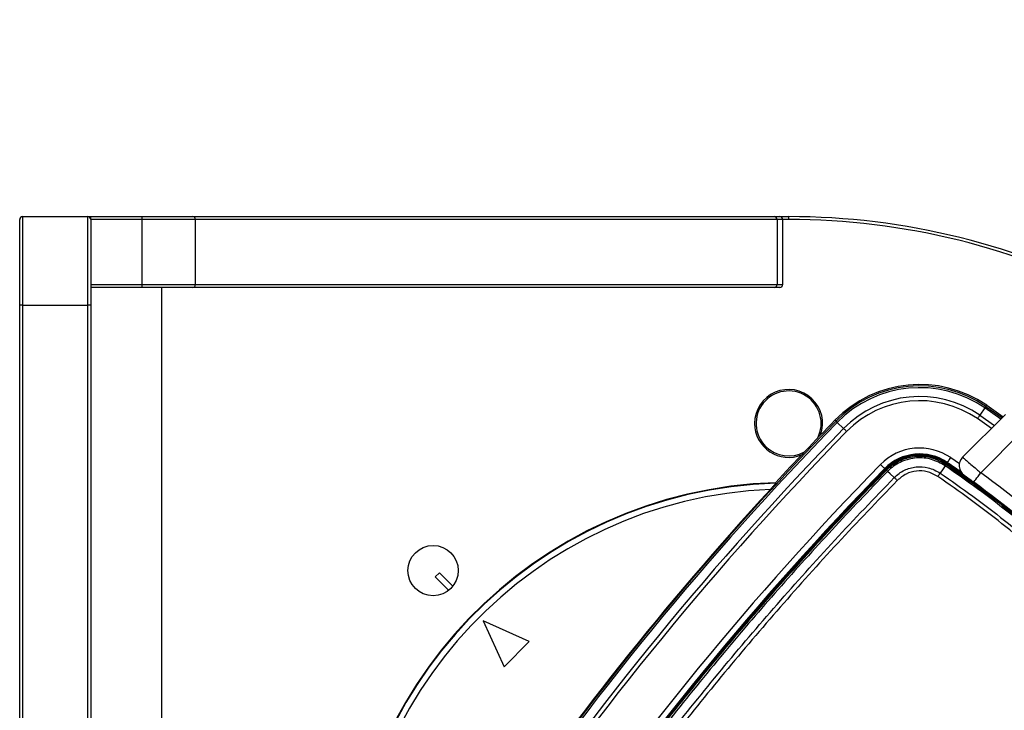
# Paper-space layout 'Wall Base Bracket' of a CAD drawing. Header units: millimetres. Extents: x 1591 to 17407, y 1260 to 16227.
# Tile 31 of 68: x 3306 to 3639, y 10277 to 10511. Entities that reach past the tile are written whole.
import ezdxf

# ---------------------------------------------------------------- set-up
doc = ezdxf.new("R2010")
doc.units = ezdxf.units.MM
doc.layers.add('COMPONENT_GEOMETRY', color=7, linetype='Continuous')
doc.styles.add('SLDTEXTSTYLE1', font='TXT', dxfattribs={"width": 0.75})
doc.dimstyles.new('SLDDIMSTYLE0', dxfattribs={"dimtxt": 100, "dimasz": 6.604, "dimexe": 0, "dimexo": 0.0625, "dimgap": 25, "dimtad": 0, "dimtih": 1, "dimtoh": 1, "dimdec": 0, "dimlfac": 0.5, "dimrnd": 1e-09, "dimzin": 12, "dimdsep": 46, "dimtxsty": 'SLDTEXTSTYLE1', "dimsah": 1, "dimcen": 0.09, "dimadec": 0, "dimazin": 3, "dimtfac": 1, "dimtdec": 0, "dimtofl": 0, "dimtmove": 0, "dimatfit": 3, "dimfxl": 1, "dimfrac": 2, "dimtolj": 1, "dimtzin": 12, "dimarcsym": 0})

# ---------------------------------------------------------------- blocks, each defined once
blk = doc.blocks.new('_D_20')
at = {"layer": 'COMPONENT_GEOMETRY', "color": 7, "ltscale": 2}
for p, q in [((8879.1, 12946.13), (8879.1, 8407.68)), ((3306.77, 9991.36), (3306.77, 8407.68)), ((3306.77, 8414.03), (5945.16, 8414.03)), ((8879.1, 8414.03), (6240.71, 8414.03))]:
    blk.add_line(p, q, dxfattribs=at)
for points in [[(3306.77, 8414.03), (3313.37, 8413.02), (3313.37, 8415.05)], [(8879.1, 8414.03), (8872.5, 8415.05), (8872.5, 8413.02)]]:
    blk.add_solid(points, dxfattribs=at)
at = {"layer": 'COMPONENT_GEOMETRY', "color": 7, "ltscale": 2, "insert": (5945.16, 8463.56), "char_height": 100, "attachment_point": 1, "style": 'SLDTEXTSTYLE1'}
blk.add_mtext('2786', dxfattribs=at)

psp = doc.layouts.new('Wall Base Bracket')

# ---------------------------------------------------------------- linework, layer by layer
at = {"color": 7, "linetype": 'Continuous', "lineweight": 25, "ltscale": 2}
for p, q in [((3306.77, 10443.9), (3328.77, 10443.9)), ((3329.77, 10443.9), (3347.12, 10443.9)), ((3364.29, 10443.9), (3560.94, 10443.9)), ((3562.77, 10443.9), (3565.77, 10443.9)), ((3347.12, 10442.9), (3329.77, 10442.9)), ((3347.12, 10442.9), (3347.12, 10420.9)), ((3365.19, 10420.9), (3365.19, 10442.9)), ((3561.84, 10442.9), (3365.19, 10442.9)), ((3561.84, 10442.9), (3561.84, 10420.9)), ((3563.77, 10420.9), (3563.77, 10442.9)), ((3329.77, 10420.9), (3347.12, 10420.9)), ((3365.19, 10420.9), (3561.84, 10420.9)), ((3347.12, 10419.9), (3329.77, 10419.9)), ((3560.94, 10419.9), (3364.29, 10419.9)), ((3305.77, 9993.9), (3305.77, 10413.9)), ((3306.77, 10413.9), (3328.77, 10413.9)), ((3306.77, 10413.9), (3306.77, 9993.9)), ((3328.77, 9993.9), (3328.77, 10413.9)), ((3329.77, 10413.9), (3329.77, 9993.9)), ((3632.13, 10379.16), (3630.43, 10376.69)), ((3632.46, 10379.65), (3632.74, 10380.05)), ((3632.74, 10380.05), (3638.32, 10376.15)), ((3581.79, 10374.67), (3581.44, 10375.02)), ((3582.21, 10374.27), (3584.36, 10372.17)), ((3624.61, 10362.45), (3639.07, 10376.91)), ((3644.73, 10371.25), (3630.72, 10357.24)), ((3619.33, 10360.54), (3619.43, 10360.69)), ((3624.09, 10357.43), (3619.43, 10360.69)), ((3598.39, 10358.49), (3598.27, 10358.61)), ((3598.82, 10358.07), (3598.63, 10358.26)), ((3599.25, 10357.69), (3599.25, 10357.69)), ((3618.99, 10360.06), (3619.14, 10360.27)), ((3601.41, 10355.64), (3601.47, 10355.59)), ((3561.42, 10353.66), (3561.34, 10353.84)), ((3447.68, 10323.4), (3446.27, 10321.99)), ((3446.27, 10321.99), (3450.82, 10317.43)), ((3452.24, 10318.85), (3447.68, 10323.4)), ((3462.53, 10307.14), (3469.6, 10291.58)), ((3478.09, 10300.07), (3462.53, 10307.14)), ((3469.6, 10291.58), (3478.09, 10300.07))]:
    psp.add_line(p, q, dxfattribs=at)
at = {"color": 8, "linetype": 'Continuous', "lineweight": 25, "ltscale": 2}
for p, q in [((3565.77, 10442.9), (3563.77, 10442.9)), ((3353.77, 10419.9), (3353.77, 9987.9)), ((3637.55, 10375.38), (3632.13, 10379.16)), ((3632.46, 10379.65), (3637.97, 10375.8)), ((3634.38, 10372.21), (3629.63, 10375.53)), ((3630.43, 10376.69), (3635.39, 10373.23)), ((3620.56, 10362.34), (3623.5, 10360.3))]:
    psp.add_line(p, q, dxfattribs=at)
at = {"color": 7, "linetype": 'Continuous', "lineweight": 25, "ltscale": 2, "flags": 128}
for points in [[(3306.77, 10443.9), (3306.77, 10443.53), (3306.77, 10442.43), (3306.77, 10440.63), (3306.77, 10438.17), (3306.77, 10435.11), (3306.77, 10431.53), (3306.77, 10427.52), (3306.77, 10423.17), (3306.77, 10418.59), (3306.77, 10413.9)], [(3328.77, 10413.9), (3328.77, 10418.59), (3328.77, 10423.17), (3328.77, 10427.52), (3328.77, 10431.53), (3328.77, 10435.11), (3328.77, 10438.17), (3328.77, 10440.63), (3328.77, 10442.43), (3328.77, 10443.53), (3328.77, 10443.9)], [(3328.77, 10443.9), (3329.15, 10443.9), (3329.77, 10443.9)], [(3329.77, 10442.9), (3329.77, 10443.1), (3329.77, 10443.28), (3329.77, 10443.46), (3329.77, 10443.61), (3329.77, 10443.73), (3329.77, 10443.82), (3329.77, 10443.88), (3329.77, 10443.9)], [(3347.12, 10443.9), (3349.79, 10443.9), (3352.41, 10443.9), (3354.92, 10443.9), (3357.28, 10443.9), (3359.43, 10443.9), (3361.34, 10443.9), (3362.97, 10443.9), (3364.29, 10443.9)], [(3347.12, 10443.9), (3347.12, 10443.88), (3347.12, 10443.82), (3347.12, 10443.73), (3347.12, 10443.61), (3347.12, 10443.46), (3347.12, 10443.28), (3347.12, 10443.1), (3347.12, 10442.9)], [(3560.94, 10443.9), (3561.36, 10443.9), (3561.73, 10443.9), (3562.05, 10443.9), (3562.31, 10443.9), (3562.51, 10443.9), (3562.65, 10443.9), (3562.74, 10443.9), (3562.77, 10443.9)], [(3565.77, 10443.9), (3565.77, 10443.88), (3565.77, 10443.82), (3565.77, 10443.73), (3565.77, 10443.61), (3565.77, 10443.46), (3565.77, 10443.28), (3565.77, 10443.1), (3565.77, 10442.9)], [(3305.77, 10413.9), (3305.77, 10418.44), (3305.77, 10422.86), (3305.77, 10427.07), (3305.77, 10430.95), (3305.77, 10434.41), (3305.77, 10437.36), (3305.77, 10439.74), (3305.77, 10441.48), (3305.77, 10442.54), (3305.77, 10442.9)], [(3329.77, 10442.9), (3329.77, 10442.54), (3329.77, 10441.48), (3329.77, 10439.74), (3329.77, 10437.36), (3329.77, 10434.41), (3329.77, 10430.95), (3329.77, 10427.07), (3329.77, 10422.86), (3329.77, 10418.44), (3329.77, 10413.9)], [(3365.19, 10442.9), (3363.81, 10442.9), (3362.09, 10442.9), (3360.08, 10442.9), (3357.81, 10442.9), (3355.33, 10442.9), (3352.69, 10442.9), (3349.93, 10442.9), (3347.12, 10442.9)], [(3563.77, 10442.9), (3563.74, 10442.9), (3563.65, 10442.9), (3563.5, 10442.9), (3563.28, 10442.9), (3563.01, 10442.9), (3562.68, 10442.9), (3562.29, 10442.9), (3561.84, 10442.9)], [(3347.12, 10420.9), (3347.12, 10420.71), (3347.12, 10420.52), (3347.12, 10420.35), (3347.12, 10420.19), (3347.12, 10420.07), (3347.12, 10419.98), (3347.12, 10419.92), (3347.12, 10419.9)], [(3347.12, 10420.9), (3349.93, 10420.9), (3352.69, 10420.9), (3355.33, 10420.9), (3357.81, 10420.9), (3360.08, 10420.9), (3362.09, 10420.9), (3363.81, 10420.9), (3365.19, 10420.9)], [(3561.84, 10420.9), (3562.29, 10420.9), (3562.68, 10420.9), (3563.01, 10420.9), (3563.28, 10420.9), (3563.5, 10420.9), (3563.65, 10420.9), (3563.74, 10420.9), (3563.77, 10420.9)], [(3364.29, 10419.9), (3362.97, 10419.9), (3361.34, 10419.9), (3359.43, 10419.9), (3357.28, 10419.9), (3354.92, 10419.9), (3352.41, 10419.9), (3349.79, 10419.9), (3347.12, 10419.9)], [(3562.77, 10419.9), (3562.74, 10419.9), (3562.65, 10419.9), (3562.51, 10419.9), (3562.31, 10419.9), (3562.05, 10419.9), (3561.73, 10419.9), (3561.36, 10419.9), (3560.94, 10419.9)], [(3306.77, 10413.9), (3306.58, 10413.9), (3306.39, 10413.9), (3306.21, 10413.9), (3306.06, 10413.9), (3305.94, 10413.9), (3305.85, 10413.9), (3305.79, 10413.9), (3305.77, 10413.9)], [(3329.77, 10413.9), (3329.75, 10413.9), (3329.69, 10413.9), (3329.6, 10413.9), (3329.48, 10413.9), (3329.33, 10413.9), (3329.15, 10413.9), (3328.97, 10413.9), (3328.77, 10413.9)], [(3632.13, 10379.16), (3632.2, 10379.27), (3632.27, 10379.36), (3632.32, 10379.44), (3632.37, 10379.51), (3632.41, 10379.57), (3632.44, 10379.61), (3632.45, 10379.63), (3632.46, 10379.65)], [(3581.79, 10374.67), (3581.81, 10374.66), (3581.83, 10374.64), (3581.86, 10374.6), (3581.91, 10374.56), (3581.97, 10374.5), (3582.04, 10374.43), (3582.12, 10374.35), (3582.21, 10374.27)], [(3629.63, 10375.53), (3629.74, 10375.69), (3629.85, 10375.85), (3629.96, 10376), (3630.06, 10376.16), (3630.16, 10376.3), (3630.26, 10376.44), (3630.35, 10376.57), (3630.43, 10376.69)], [(3585.37, 10371.18), (3585.23, 10371.32), (3585.1, 10371.45), (3584.96, 10371.59), (3584.83, 10371.72), (3584.7, 10371.84), (3584.58, 10371.96), (3584.47, 10372.07), (3584.36, 10372.17)], [(3619.43, 10360.69), (3619.45, 10360.72), (3619.52, 10360.82), (3619.63, 10360.98), (3619.77, 10361.18), (3619.94, 10361.43), (3620.13, 10361.71), (3620.34, 10362.02), (3620.56, 10362.34)], [(3598.27, 10358.61), (3598.23, 10358.64), (3598.15, 10358.72), (3598.02, 10358.85), (3597.84, 10359.03), (3597.62, 10359.24), (3597.38, 10359.48), (3597.11, 10359.74), (3596.83, 10360.01)], [(3601.41, 10355.64), (3600.12, 10356.86), (3599.25, 10357.69)], [(3618.68, 10359.59), (3617.97, 10358.55), (3617.01, 10357.13)], [(3624.45, 10356.96), (3624.34, 10357.05), (3619.33, 10360.54)], [(3628.35, 10354.01), (3628.4, 10354.08), (3628.53, 10354.26), (3628.75, 10354.56), (3629.04, 10354.96), (3629.4, 10355.45), (3629.81, 10356), (3630.26, 10356.61), (3630.72, 10357.24)]]:
    psp.add_lwpolyline(points, dxfattribs=at)
at = {"color": 7, "linetype": 'Continuous', "lineweight": 25, "ltscale": 4}
psp.add_circle((3445.56, 10324.11), 8.5, dxfattribs=at)
for centre, radius, start, end in [((3306.77, 10442.9), 1, 90, 180), ((3328.77, 10442.9), 1, 0, 90), ((3364.24, 10442.95), 0.955, 357.2446, 86.9498), ((3560.89, 10442.95), 0.955, 357.2436, 86.9509), ((3562.77, 10442.9), 1, 0, 90), ((3565.77, 10203.9), 240, 62.0826, 90), ((3364.24, 10420.85), 0.955, 273.0482, 2.7572), ((3560.89, 10420.85), 0.955, 273.0489, 2.7565), ((3562.77, 10420.9), 1, 270, 0), ((3565.77, 10373.9), 11.5, 340.2266, 180), ((3565.77, 10373.9), 11, 333.5103, 225), ((3610.08, 10347.09), 40, 55.4908, 135.7191), ((3610.08, 10347.09), 39.51, 55.4908, 135.7191), ((3610.08, 10347.09), 38.92, 55.4908, 135.7191), ((3610.08, 10347.09), 35.92, 55.4908, 135.7191), ((3610.08, 10347.09), 34.51, 55.4908, 135.7191), ((4355.36, 9620.29), 1080.5, 135.71908, 145.72355), ((4355.36, 9620.29), 1079.92, 135.71908, 145.72355), ((4355.36, 9620.29), 1081, 135.71908, 137.267), ((4355.36, 9620.29), 1076.92, 135.71908, 145.72355), ((4355.36, 9620.29), 1075.5, 135.71908, 145.72355), ((3565.77, 10373.9), 11.5, 180, 292.4442), ((3565.77, 10373.9), 11, 225, 299.1605), ((3610.08, 10347.09), 18.5, 55.4908, 135.7191), ((3610.08, 10347.09), 16.5, 55.4908, 135.7191), ((3610.08, 10347.09), 16.33, 55.4908, 135.7191), ((3610.08, 10347.09), 16, 55.4908, 135.7191), ((3627.44, 10359.62), 4, 135, 234.2779), ((4355.36, 9620.29), 1059.5, 135.71908, 145.72355), ((4355.36, 9620.29), 1057.5, 135.71908, 145.72355), ((4355.36, 9620.29), 1057.32, 135.71908, 145.72355), ((4355.36, 9620.29), 1057, 135.71908, 145.72355), ((3595.06, 10353.49), 5.92, 45.0683, 50.6485), ((3595.35, 10375.71), 28.36, 325.3599, 326.492), ((3392.53, 10030.66), 400, 46.7191, 55.4908), ((3392.53, 10030.66), 400, 49.1474, 55.4908), ((3391.57, 10031.63), 400, 47.9569, 53.7036), ((3391.57, 10031.63), 404, 47.9276, 53.7036), ((3565.77, 10203.9), 150, 91.6933, 358.3067), ((3565.77, 10203.9), 149.82, 91.6649, 358.3351), ((3565.77, 10203.9), 147.82, 92.3895, 357.6105), ((4355.36, 9620.29), 1080.75, 137.41644, 145.72355), ((3565.77, 10203.9), 240, 270, 27.9174)]:
    psp.add_arc(centre, radius, start, end, dxfattribs=at)
at = {"color": 8, "linetype": 'Continuous', "lineweight": 25, "ltscale": 4}
for start, end in [(62.1563, 90), (270, 27.8437)]:
    psp.add_arc((3565.77, 10203.9), 239, start, end, dxfattribs=at)
at = {"color": 7, "linetype": 'Continuous', "lineweight": 25, "ltscale": 2}
for points, knots in [([(3598.82, 10358.08), (3599.01, 10358.26), (3600.45, 10359.69), (3603.71, 10361.8), (3608.91, 10363.06), (3614.33, 10362.63), (3617.44, 10360.91), (3618.99, 10360.06)], [0, 0, 0, 0, 0.036324, 0.277287, 0.518216, 0.759108, 1, 1, 1, 1]), ([(3618.68, 10359.59), (3617.18, 10360.42), (3614.18, 10362.07), (3608.97, 10362.49), (3603.95, 10361.27), (3600.81, 10359.24), (3599.43, 10357.87), (3599.25, 10357.69)], [0, 0, 0, 0, 0.240815, 0.481676, 0.72263, 0.963679, 1, 1, 1, 1]), ([(3624.61, 10362.45), (3624.68, 10362.39), (3624.81, 10362.28), (3625.84, 10361.4), (3627.37, 10360.1), (3629.09, 10358.63), (3630.24, 10357.64), (3630.72, 10357.24)], [0, 0, 0, 0, 0.2122472, 0.4240286, 0.6364538, 0.8509551, 1, 1, 1, 1]), ([(3482.05, 10215.49), (3487.59, 10223.46), (3498.68, 10239.4), (3516.13, 10262.73), (3534.16, 10285.6), (3552.4, 10307.46), (3570.8, 10328.37), (3586.2, 10345.03), (3595.66, 10354.81), (3598.82, 10358.07)], [0, 0, 0, 0, 0.158217, 0.316434, 0.474012, 0.63159, 0.77897, 0.926349, 1, 1, 1, 1]), ([(3599.25, 10357.69), (3596.09, 10354.43), (3586.63, 10344.64), (3571.22, 10327.97), (3552.81, 10307.06), (3534.57, 10285.2), (3516.54, 10262.32), (3499.08, 10238.99), (3487.99, 10223.05), (3482.45, 10215.07)], [0, 0, 0, 0, 0.073652, 0.221033, 0.368414, 0.525992, 0.68357, 0.841785, 1, 1, 1, 1]), ([(3599.25, 10357.69), (3599.18, 10357.74), (3599.06, 10357.86), (3598.93, 10357.98), (3598.84, 10358.06), (3598.83, 10358.07), (3598.82, 10358.08)], [0, 0, 0, 0, 0.250007, 0.499984, 0.750031, 1, 1, 1, 1]), ([(3598.82, 10358.07), (3598.82, 10358.07), (3598.82, 10358.07), (3598.82, 10358.08), (3598.82, 10358.08)], [0, 0, 0, 0, 0.245588, 1, 1, 1, 1]), ([(3601.47, 10355.59), (3601.47, 10355.59), (3602.47, 10356.59), (3604.76, 10358.27), (3608.81, 10359.4), (3613.14, 10359.21), (3615.68, 10357.84), (3617.01, 10357.13)], [0, 0, 0, 0, 0.000007, 0.251558, 0.493427, 0.734807, 1, 1, 1, 1]), ([(3616.22, 10355.98), (3615.04, 10356.61), (3612.8, 10357.82), (3608.98, 10357.97), (3605.36, 10357.01), (3603.46, 10355.42), (3602.49, 10354.6)], [0, 0, 0, 0, 0.265153, 0.506539, 0.748436, 1, 1, 1, 1]), ([(3618.99, 10360.05), (3618.99, 10360.05), (3618.98, 10360.03), (3618.92, 10359.94), (3618.82, 10359.79), (3618.73, 10359.66), (3618.68, 10359.59)], [0, 0, 0, 0, 0.250017, 0.500009, 0.750064, 1, 1, 1, 1]), ([(3721.46, 10256.81), (3716.47, 10263.79), (3706.5, 10277.73), (3689.59, 10297.71), (3671.17, 10316.94), (3651.11, 10335.15), (3633.44, 10349.22), (3622.37, 10357), (3618.68, 10359.59)], [0, 0, 0, 0, 0.175926, 0.351853, 0.536803, 0.722183, 0.907563, 1, 1, 1, 1]), ([(3618.68, 10359.59), (3618.68, 10359.59), (3618.68, 10359.59), (3618.68, 10359.59), (3618.68, 10359.59)], [0, 0, 0, 0, 0.077712, 1, 1, 1, 1]), ([(3618.99, 10360.05), (3622.68, 10357.46), (3633.78, 10349.67), (3651.47, 10335.57), (3671.56, 10317.34), (3690, 10298.08), (3706.94, 10278.08), (3716.93, 10264.11), (3721.92, 10257.13)], [0, 0, 0, 0, 0.092437, 0.277818, 0.463199, 0.648153, 0.824076, 1, 1, 1, 1]), ([(3484.76, 10213.14), (3487.32, 10216.86), (3495.02, 10228.02), (3508.29, 10246.36), (3525.13, 10268.47), (3542.95, 10290.63), (3561.81, 10312.8), (3581.26, 10334.53), (3594.73, 10348.57), (3601.47, 10355.59)], [0, 0, 0, 0, 0.07372, 0.221241, 0.368761, 0.526246, 0.683732, 0.841866, 1, 1, 1, 1]), ([(3602.49, 10354.6), (3595.76, 10347.59), (3582.3, 10333.56), (3562.87, 10311.86), (3544.03, 10289.71), (3526.23, 10267.58), (3509.4, 10245.48), (3496.14, 10227.17), (3488.45, 10216.02), (3485.88, 10212.31)], [0, 0, 0, 0, 0.158133, 0.316267, 0.473752, 0.631237, 0.778758, 0.926279, 1, 1, 1, 1]), ([(3602.49, 10354.6), (3602.4, 10354.7), (3602.21, 10354.88), (3601.94, 10355.14), (3601.68, 10355.39), (3601.54, 10355.52), (3601.47, 10355.59)], [0, 0, 0, 0, 0.250023, 0.500034, 0.75001, 1, 1, 1, 1]), ([(3616.22, 10355.98), (3616.29, 10356.08), (3616.44, 10356.3), (3616.65, 10356.61), (3616.84, 10356.89), (3616.95, 10357.05), (3617.01, 10357.13)], [0, 0, 0, 0, 0.249983, 0.499994, 0.749966, 1, 1, 1, 1]), ([(3717.85, 10254.35), (3712.99, 10261.15), (3703.28, 10274.75), (3686.7, 10294.4), (3668.5, 10313.46), (3648.53, 10331.62), (3630.93, 10345.65), (3619.89, 10353.4), (3616.22, 10355.98)], [0, 0, 0, 0, 0.173418, 0.346836, 0.533213, 0.720031, 0.906849, 1, 1, 1, 1]), ([(3617.01, 10357.13), (3620.69, 10354.54), (3631.77, 10346.76), (3649.43, 10332.68), (3669.48, 10314.46), (3687.74, 10295.33), (3704.37, 10275.61), (3714.12, 10261.96), (3719, 10255.14)], [0, 0, 0, 0, 0.09315, 0.279968, 0.466787, 0.653164, 0.826582, 1, 1, 1, 1]), ([(3628.35, 10354.01), (3628.1, 10354.2), (3627.49, 10354.65), (3626.57, 10355.31), (3625.76, 10355.9), (3625.21, 10356.29), (3625.14, 10356.35), (3625.11, 10356.37)], [0, 0, 0, 0, 0.1489341, 0.3633578, 0.5758049, 0.7876718, 1, 1, 1, 1]), ([(3561.42, 10353.66), (3561.41, 10353.64), (3561.39, 10353.6), (3561.17, 10353.34), (3560.79, 10352.9), (3560.23, 10352.28), (3559.81, 10351.81), (3559.61, 10351.6)], [0, 0, 0, 0, 0.1441194, 0.2875957, 0.4861502, 0.7601982, 1, 1, 1, 1])]:
    psp.add_open_spline(points, degree=3, knots=knots, dxfattribs=at)

# ---------------------------------------------------------------- dimensions: what is measured, and where the dimension line sits
at = {"layer": 'COMPONENT_GEOMETRY', "color": 7, "ltscale": 2}
dim = psp.add_linear_dim(base=(3306.77, 8414.03), p1=(8879.1, 12948.67), p2=(3306.77, 9993.9), dimstyle='SLDDIMSTYLE0', dxfattribs=at)
dim.commit()
dim.dimension.update_dxf_attribs({"geometry": '_D_20', "text_midpoint": (6092.94, 8414.03), "dimtype": 160})

doc.saveas('drawing.dxf')
